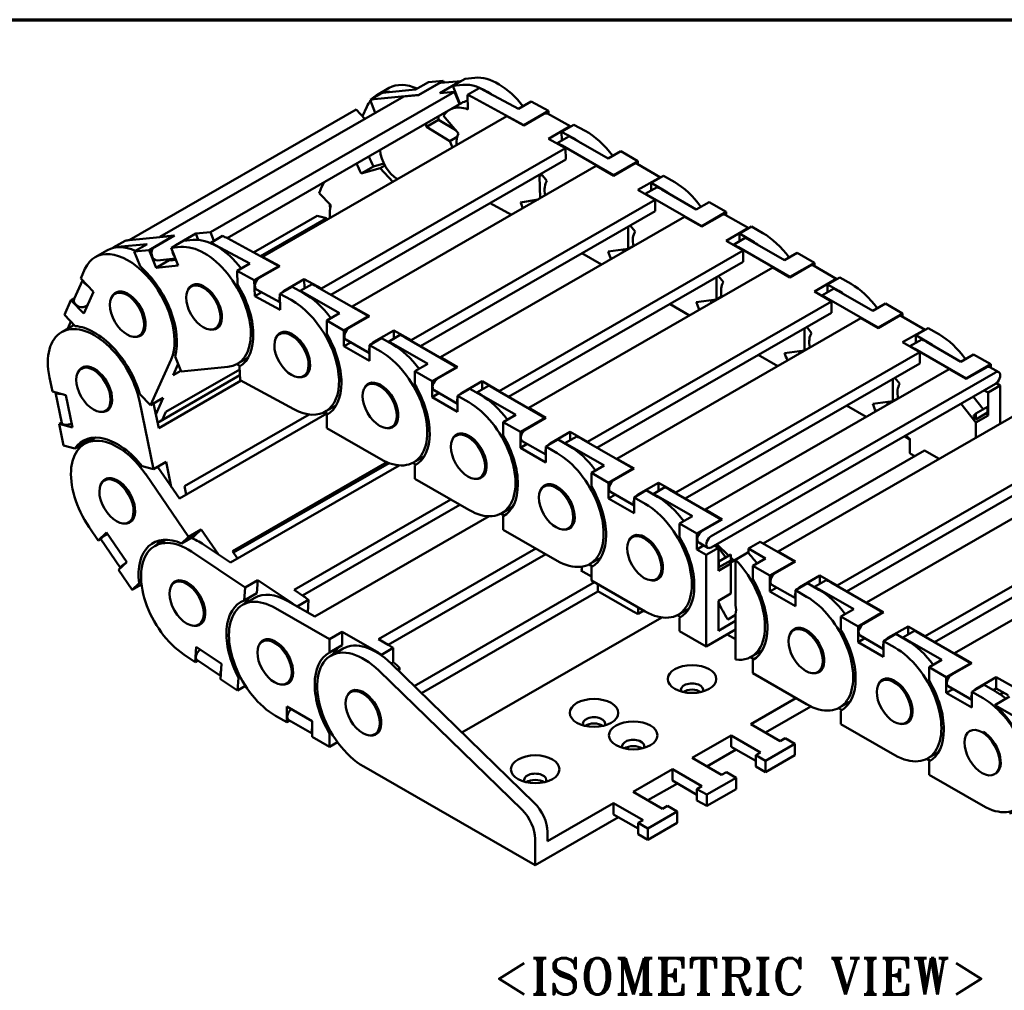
# Model space of a CAD drawing. Header units: millimetres. Extents: x 10 to 410, y 10 to 296.
# Tile 6 of 7: x 267 to 362, y 194 to 287. Entities that reach past the tile are written whole.
import ezdxf

# ---------------------------------------------------------------- set-up
doc = ezdxf.new("R2010")
doc.units = ezdxf.units.MM
doc.layers.get('0').update_dxf_attribs({"lineweight": 25})
for name, color, linetype, lineweight in [('경계(ISO)', 7, 'Continuous', 70), ('기호(ISO)', 7, 'Continuous', 25), ('외형선(ISO)', 7, 'Continuous', 50)]:
    doc.layers.add(name, color=color, linetype=linetype, lineweight=lineweight)
doc.styles.add('한신 주석 텍스트', font='RomanT.shx')

# ---------------------------------------------------------------- blocks, each defined once
blk = doc.blocks.new('경계 도면틀')
at = {"layer": '경계(ISO)'}
blk.add_line((230, 287), (410, 287), dxfattribs=at)

msp = doc.modelspace()

# ---------------------------------------------------------------- linework, layer by layer
at = {"layer": '외형선(ISO)'}
for p, q in [((309.098, 280.644), (310.276, 281.323)), ((310.276, 281.323), (311.214, 281.412)), ((302.963, 280.428), (301.785, 279.749)), ((305.504, 280.279), (306.729, 280.985)), ((305.793, 279.74), (307.726, 280.853)), ((308.156, 281.121), (305.799, 279.763)), ((306.729, 280.985), (308.156, 281.121)), ((309.764, 281.047), (307.831, 279.934)), ((309.887, 281.098), (307.899, 280.909)), ((308.227, 280.94), (308.156, 281.121)), ((310.035, 280.733), (309.098, 280.644)), ((309.098, 280.644), (309.76, 278.942)), ((310.498, 279.762), (311.629, 280.413)), ((304.366, 279.604), (280.89, 266.085)), ((309.258, 280.07), (285.782, 266.551)), ((301.123, 279.284), (302.255, 279.936)), ((305.799, 279.763), (301.518, 279.355)), ((302.65, 280.007), (305.504, 280.279)), ((304.366, 279.604), (305.793, 279.74)), ((305.799, 279.763), (305.806, 279.747)), ((307.831, 279.934), (309.258, 280.07)), ((309.258, 280.07), (309.732, 278.855)), ((309.565, 279.445), (309.513, 279.415)), ((310.498, 279.762), (310.534, 278.369)), ((315.916, 276.862), (310.968, 279.536)), ((312.1, 280.188), (315.398, 278.405)), ((309.732, 278.855), (287.37, 265.978)), ((300.804, 278.616), (300.394, 277.701)), ((301.123, 279.284), (301.616, 278.02)), ((309.7, 278.937), (309.76, 278.942)), ((309.725, 278.872), (309.908, 278.978)), ((315.398, 278.405), (316.624, 279.111)), ((316.624, 279.111), (318.273, 278.22)), ((299.776, 278.351), (277.949, 265.782)), ((314.266, 277.701), (290.791, 264.182)), ((299.776, 278.351), (300.63, 277.453)), ((309.631, 276.047), (308.198, 277.762)), ((314.266, 277.701), (315.916, 276.81)), ((318.273, 278.22), (315.916, 276.862)), ((315.916, 276.81), (317.848, 277.923)), ((320.442, 276.734), (318.18, 277.956)), ((318.281, 277.901), (318.273, 278.22)), ((306.537, 276.682), (307.715, 277.361)), ((306.537, 276.682), (308.797, 275.322)), ((309.359, 276.372), (307.715, 277.361)), ((315.916, 276.862), (315.917, 276.81)), ((320.204, 276.649), (318.272, 275.536)), ((319.544, 276.217), (320.723, 276.895)), ((320.723, 276.895), (321.807, 276.31)), ((308.797, 275.322), (309.491, 275.722)), ((319.115, 275.119), (320.246, 275.77)), ((319.544, 276.217), (319.566, 275.378)), ((320.628, 275.631), (319.544, 276.217)), ((308.797, 275.322), (309.043, 274.693)), ((318.272, 275.536), (319.921, 274.645)), ((319.115, 275.119), (319.115, 275.08)), ((324.536, 272.025), (319.587, 274.876)), ((320.718, 275.527), (324.018, 273.627)), ((319.921, 274.645), (296.445, 261.126)), ((319.921, 274.645), (319.95, 273.539)), ((324.018, 273.627), (325.243, 274.333)), ((325.243, 274.333), (326.893, 273.383)), ((319.95, 273.539), (297.359, 260.53)), ((322.886, 272.921), (299.41, 259.402)), ((300.264, 272.202), (301.442, 272.881)), ((302.447, 273.153), (301.442, 272.881)), ((302.088, 272.696), (302.547, 272.961)), ((322.886, 272.921), (324.536, 271.971)), ((326.893, 273.383), (324.536, 272.025)), ((324.536, 271.971), (326.469, 273.084)), ((329.068, 271.812), (326.802, 273.117)), ((326.893, 273.064), (326.893, 273.383)), ((300.264, 272.202), (302.088, 272.696)), ((302.088, 272.696), (303.322, 271.398)), ((317.359, 272.047), (317.437, 271.95)), ((317.437, 271.95), (317.668, 272.083)), ((317.437, 271.95), (317.493, 269.816)), ((318.137, 271.5), (317.59, 272.18)), ((324.536, 272.025), (324.536, 271.971)), ((328.166, 271.293), (329.345, 271.971)), ((329.345, 271.971), (330.429, 271.347)), ((296.668, 271.332), (296.396, 270.725)), ((328.826, 271.727), (326.893, 270.614)), ((328.166, 271.293), (328.166, 270.558)), ((329.25, 270.668), (328.166, 271.293)), ((296.24, 270.3), (297.338, 269.145)), ((326.893, 270.614), (328.543, 269.664)), ((327.6, 270.232), (328.732, 270.884)), ((327.6, 270.232), (327.6, 270.207)), ((333.022, 267.139), (328.072, 269.99)), ((329.203, 270.641), (332.503, 268.741)), ((328.543, 269.664), (305.067, 256.145)), ((314.738, 268.229), (312.67, 269.347)), ((317.296, 269.702), (315.603, 269.398)), ((328.543, 269.664), (328.543, 268.574)), ((332.503, 268.741), (333.729, 269.447)), ((333.729, 269.447), (335.379, 268.496)), ((296.032, 268.137), (289.904, 264.608)), ((296.032, 268.137), (296.942, 267.898)), ((328.543, 268.574), (305.967, 255.573)), ((335.379, 268.496), (333.022, 267.139)), ((333.022, 267.085), (334.954, 268.198)), ((337.553, 266.926), (335.287, 268.231)), ((335.379, 268.178), (335.379, 268.496)), ((296.942, 267.898), (290.589, 264.239)), ((296.974, 267.743), (296.942, 267.898)), ((331.372, 268.035), (307.896, 254.516)), ((326.623, 266.614), (326.153, 267.197)), ((331.372, 268.035), (333.022, 267.085)), ((333.022, 267.139), (333.022, 267.085)), ((282.229, 266.19), (277.948, 265.782)), ((279.872, 264.833), (282.229, 266.19)), ((282.317, 266.221), (280.384, 265.108)), ((280.89, 266.085), (282.317, 266.221)), ((282.229, 266.19), (282.235, 266.174)), ((282.423, 265.302), (284.355, 266.415)), ((284.355, 266.415), (285.782, 266.551)), ((284.355, 266.415), (284.593, 265.805)), ((285.782, 266.551), (286.108, 265.716)), ((286.928, 266.189), (285.796, 265.537)), ((325.95, 267.081), (325.95, 264.943)), ((337.311, 266.841), (335.379, 265.728)), ((336.651, 266.406), (337.83, 267.085)), ((336.651, 266.406), (336.651, 265.672)), ((337.736, 265.782), (336.651, 266.406)), ((337.83, 267.085), (338.914, 266.46)), ((277.553, 265.711), (276.422, 265.06)), ((276.817, 265.131), (279.671, 265.403)), ((279.671, 265.403), (278.445, 264.697)), ((280.89, 266.085), (280.899, 266.063)), ((283.171, 265.713), (281.992, 265.035)), ((284.108, 265.803), (283.171, 265.713)), ((285.796, 265.537), (285.797, 265.489)), ((286.267, 265.312), (289.565, 263.529)), ((292.345, 263.289), (287.398, 265.963)), ((325.95, 264.943), (326.457, 265.235)), ((335.379, 265.728), (337.028, 264.777)), ((336.086, 265.346), (337.217, 265.997)), ((336.086, 265.346), (336.086, 265.32)), ((337.688, 265.755), (340.988, 263.854)), ((275.858, 264.819), (274.679, 264.14)), ((276.422, 265.06), (276.427, 265.046)), ((278.445, 264.697), (279.872, 264.833)), ((278.445, 264.697), (279.003, 263.264)), ((280.535, 263.131), (279.872, 264.833)), ((281.992, 265.035), (282.93, 265.124)), ((281.992, 265.035), (282.655, 263.333)), ((337.028, 264.777), (313.553, 251.259)), ((323.374, 263.429), (321.492, 264.513)), ((325.95, 264.943), (324.021, 264.692)), ((341.507, 262.253), (336.557, 265.103)), ((337.028, 264.777), (337.028, 263.687)), ((340.988, 263.854), (342.214, 264.56)), ((342.214, 264.56), (343.864, 263.61)), ((281.973, 263.96), (280.535, 263.131)), ((282.655, 263.333), (280.535, 263.131)), ((280.684, 263.837), (282.395, 264)), ((282.171, 263.978), (281.911, 263.829)), ((281.911, 263.829), (282.442, 263.879)), ((289.565, 263.529), (288.339, 262.823)), ((290.791, 264.182), (292.44, 263.291)), ((290.791, 264.182), (290.792, 264.129)), ((337.028, 263.687), (314.452, 250.686)), ((343.864, 263.61), (341.507, 262.253)), ((341.507, 262.199), (343.44, 263.312)), ((346.038, 262.039), (343.772, 263.344)), ((343.864, 263.291), (343.864, 263.61)), ((273.286, 262.086), (273.698, 263.007)), ((288.339, 262.823), (289.988, 261.932)), ((288.339, 262.823), (288.373, 261.519)), ((289.988, 261.932), (292.345, 263.289)), ((292.44, 263.291), (290.507, 262.178)), ((292.345, 263.289), (292.347, 263.237)), ((339.857, 263.149), (316.381, 249.63)), ((339.857, 263.149), (341.507, 262.199)), ((272.67, 260.128), (273.463, 261.899)), ((273.286, 262.086), (274.506, 260.802)), ((284.295, 261.535), (283.919, 261.319)), ((290.029, 260.383), (289.988, 261.932)), ((292.863, 260.904), (294.796, 262.017)), ((295.545, 261.545), (294.414, 260.894)), ((294.796, 262.017), (294.819, 261.127)), ((294.796, 262.017), (296.445, 261.126)), ((334.436, 262.194), (334.436, 260.057)), ((335.108, 261.727), (334.638, 262.311)), ((341.507, 262.253), (341.507, 262.199)), ((345.797, 261.954), (343.864, 260.841)), ((345.137, 261.52), (346.315, 262.199)), ((345.137, 261.52), (345.137, 260.785)), ((346.221, 260.895), (345.137, 261.52)), ((346.315, 262.199), (347.399, 261.574)), ((274.506, 260.802), (273.573, 258.718)), ((276.956, 260.836), (276.581, 260.62)), ((290.701, 260.77), (290.029, 260.383)), ((290.204, 261.038), (292.459, 259.82)), ((293.617, 261.286), (292.439, 260.608)), ((292.439, 260.608), (292.479, 259.059)), ((292.439, 260.608), (293.522, 260.022)), ((294.701, 260.7), (293.617, 261.286)), ((294.414, 260.894), (294.414, 260.856)), ((294.885, 260.651), (298.185, 258.751)), ((300.966, 258.452), (296.016, 261.303)), ((296.445, 261.126), (296.447, 261.055)), ((343.864, 260.841), (345.514, 259.891)), ((344.571, 260.46), (345.702, 261.111)), ((346.174, 260.868), (349.474, 258.968)), ((271.725, 258.6), (272.353, 260.002)), ((272.353, 260.002), (272.704, 260.204)), ((273.573, 258.718), (272.353, 260.002)), ((273.934, 259.523), (273.714, 259.397)), ((292.479, 259.059), (290.029, 260.383)), ((345.514, 259.891), (322.038, 246.372)), ((331.859, 258.543), (329.977, 259.627)), ((334.436, 260.057), (332.506, 259.805)), ((334.436, 260.057), (334.942, 260.348)), ((344.571, 260.46), (344.571, 260.434)), ((349.992, 257.366), (345.042, 260.217)), ((345.514, 259.891), (345.514, 258.801)), ((349.474, 258.968), (350.699, 259.674)), ((350.699, 259.674), (352.349, 258.724)), ((271.725, 258.6), (272.753, 257.518)), ((298.185, 258.751), (296.959, 258.045)), ((299.41, 259.402), (301.06, 258.452)), ((299.41, 259.402), (299.41, 259.348)), ((345.514, 258.801), (322.937, 245.8)), ((352.349, 258.724), (349.992, 257.366)), ((352.349, 258.405), (352.349, 258.724)), ((272.037, 257.266), (272.343, 257.949)), ((296.959, 258.045), (298.609, 257.095)), ((296.959, 258.045), (296.959, 256.76)), ((298.609, 257.095), (300.966, 258.452)), ((301.06, 258.452), (299.128, 257.339)), ((300.966, 258.452), (300.966, 258.398)), ((348.342, 258.262), (324.866, 244.743)), ((348.342, 258.262), (349.992, 257.312)), ((349.992, 257.312), (351.925, 258.425)), ((354.524, 257.153), (352.258, 258.458)), ((272.628, 257.606), (271.45, 256.927)), ((279.286, 256.792), (278.91, 256.576)), ((286.624, 257.492), (286.248, 257.275)), ((292.776, 256.952), (292.401, 256.735)), ((298.609, 255.569), (298.609, 257.095)), ((301.485, 255.982), (303.417, 257.095)), ((303.417, 257.095), (303.417, 256.306)), ((303.417, 257.095), (305.067, 256.145)), ((342.921, 257.308), (342.921, 255.171)), ((343.593, 256.841), (343.124, 257.425)), ((349.992, 257.366), (349.992, 257.312)), ((354.282, 257.068), (352.349, 255.955)), ((353.622, 256.634), (354.8, 257.312)), ((354.8, 257.312), (355.885, 256.688)), ((299.264, 255.946), (298.609, 255.569)), ((298.795, 256.217), (301.06, 254.912)), ((302.239, 256.362), (301.06, 255.683)), ((303.323, 255.738), (302.239, 256.362)), ((304.03, 256.659), (302.899, 256.008)), ((302.899, 256.008), (302.899, 255.982)), ((303.37, 255.765), (306.67, 253.865)), ((309.451, 253.566), (304.502, 256.416)), ((305.067, 256.145), (305.067, 256.091)), ((352.349, 255.955), (353.999, 255.005)), ((353.056, 255.573), (354.188, 256.225)), ((353.622, 256.634), (353.622, 255.899)), ((354.706, 256.009), (353.622, 256.634)), ((354.659, 255.982), (357.959, 254.082)), ((301.06, 254.157), (298.609, 255.569)), ((301.06, 255.683), (301.06, 254.157)), ((301.06, 255.683), (302.145, 255.059)), ((353.999, 255.005), (330.523, 241.486)), ((342.921, 255.171), (340.992, 254.919)), ((342.921, 255.171), (343.427, 255.462)), ((353.056, 255.573), (353.056, 255.548)), ((358.477, 252.48), (353.528, 255.33)), ((353.999, 255.005), (353.999, 253.915)), ((357.959, 254.082), (359.184, 254.788)), ((359.184, 254.788), (360.834, 253.837)), ((281.981, 254.296), (280.007, 249.889)), ((282.173, 252.771), (282.663, 253.866)), ((282.383, 254.585), (282.942, 253.151)), ((288.648, 253.664), (288.31, 253.847)), ((289.381, 254.463), (288.339, 253.863)), ((306.67, 253.865), (305.444, 253.159)), ((307.896, 254.516), (309.546, 253.566)), ((307.896, 254.516), (307.896, 254.462)), ((353.999, 253.915), (331.422, 240.914)), ((340.344, 253.657), (338.462, 254.74)), ((273.727, 253.623), (273.352, 253.407)), ((288.586, 253.342), (281.467, 249.243)), ((282.173, 252.771), (282.922, 253.203)), ((282.72, 253.719), (282.592, 253.707)), ((287.426, 253.579), (282.942, 253.151)), ((288.579, 253.619), (288.613, 252.315)), ((295.105, 252.908), (294.729, 252.691)), ((305.444, 253.159), (307.094, 252.209)), ((305.444, 253.159), (305.444, 251.873)), ((307.094, 252.209), (309.451, 253.566)), ((309.546, 253.566), (307.613, 252.453)), ((309.451, 253.566), (309.451, 253.512)), ((356.827, 253.376), (333.352, 239.857)), ((361.275, 253.041), (333.933, 237.296)), ((356.827, 253.376), (358.477, 252.426)), ((360.834, 253.837), (358.477, 252.48)), ((358.477, 252.426), (360.41, 253.539)), ((361.607, 253.074), (360.743, 253.572)), ((360.834, 253.519), (360.834, 253.837)), ((270.57, 251.204), (270.287, 252.577)), ((288.601, 252.772), (280.683, 248.212)), ((280.789, 247.696), (288.714, 252.26)), ((293.796, 249.513), (288.613, 252.315)), ((301.262, 252.065), (300.886, 251.849)), ((307.094, 250.683), (307.094, 252.209)), ((309.97, 251.096), (311.903, 252.209)), ((311.903, 252.209), (311.903, 251.42)), ((311.903, 252.209), (313.553, 251.259)), ((333.933, 236.206), (361.275, 251.951)), ((351.406, 252.422), (351.406, 250.284)), ((352.078, 251.955), (351.609, 252.538)), ((358.477, 252.48), (358.477, 252.426)), ((361.746, 251.786), (361.36, 252.009)), ((270.57, 251.204), (271.845, 250.869)), ((271.472, 248.176), (270.863, 251.127)), ((307.75, 251.06), (307.094, 250.683)), ((307.28, 251.33), (309.546, 250.026)), ((310.724, 251.476), (309.546, 250.797)), ((311.808, 250.851), (310.724, 251.476)), ((312.515, 251.773), (311.384, 251.121)), ((311.384, 251.121), (311.384, 251.096)), ((317.937, 248.68), (312.987, 251.53)), ((313.553, 251.259), (313.553, 251.204)), ((360.189, 251.326), (360.568, 251.108)), ((361.746, 251.786), (360.568, 251.108)), ((360.568, 251.108), (360.568, 248.901)), ((361.746, 248.106), (361.746, 251.786)), ((271.845, 250.869), (272.484, 247.764)), ((278.934, 250.301), (280.287, 243.734)), ((278.979, 250.97), (280.007, 249.889)), ((280.007, 249.889), (281.233, 250.595)), ((280.789, 247.696), (280.302, 250.058)), ((281.233, 250.595), (280.52, 249.001)), ((309.546, 249.271), (307.094, 250.683)), ((309.546, 250.797), (309.546, 249.271)), ((309.546, 250.797), (310.63, 250.173)), ((311.855, 250.878), (315.155, 248.978)), ((351.406, 250.284), (349.477, 250.033)), ((351.406, 250.284), (351.913, 250.576)), ((360.1, 249.5), (359.145, 250.724)), ((276.057, 249.58), (275.68, 249.363)), ((281.118, 248.463), (281.467, 249.243)), ((297.067, 249.039), (296.733, 249.232)), ((297.863, 249.88), (296.82, 249.279)), ((316.381, 249.63), (318.031, 248.68)), ((316.381, 249.63), (316.381, 249.575)), ((363.863, 249.325), (340.387, 235.806)), ((348.83, 248.77), (346.948, 249.854)), ((357.967, 250.046), (359.389, 248.222)), ((360.521, 249.743), (359.389, 249.091)), ((359.389, 248.529), (360.521, 249.18)), ((360.568, 248.901), (360.403, 249.112)), ((360.521, 249.18), (360.521, 249.743)), ((271.21, 248.1), (271.458, 248.242)), ((282.783, 240.915), (296.978, 249.09)), ((295.25, 249.011), (283.259, 242.107)), ((297.013, 249.006), (296.959, 248.975)), ((296.959, 248.975), (296.959, 247.69)), ((315.155, 248.978), (313.93, 248.272)), ((313.93, 248.272), (315.58, 247.322)), ((313.93, 248.272), (313.93, 246.987)), ((315.58, 247.322), (317.937, 248.68)), ((318.031, 248.68), (316.098, 247.567)), ((317.937, 248.68), (317.937, 248.625)), ((359.389, 248.529), (359.155, 248.82)), ((359.389, 249.091), (359.389, 248.529)), ((360.568, 248.901), (359.389, 248.222)), ((359.389, 248.222), (359.389, 246.749)), ((272.484, 247.764), (271.21, 248.1)), ((271.641, 246.01), (271.21, 248.1)), ((302.145, 244.703), (296.959, 247.69)), ((303.59, 248.021), (303.215, 247.805)), ((315.58, 245.796), (315.58, 247.322)), ((318.455, 246.209), (320.388, 247.322)), ((320.388, 247.322), (320.388, 246.533)), ((320.388, 247.322), (322.038, 246.372)), ((272.714, 245.728), (273.94, 246.433)), ((274.708, 246.782), (273.665, 246.182)), ((309.747, 247.179), (309.371, 246.963)), ((315.765, 246.444), (318.031, 245.139)), ((319.209, 246.589), (318.031, 245.911)), ((320.294, 245.965), (319.209, 246.589)), ((321.001, 246.886), (319.869, 246.235)), ((326.422, 243.793), (321.472, 246.644)), ((322.038, 246.372), (322.038, 246.318)), ((352.523, 246.911), (353.056, 246.604)), ((353.056, 245.275), (353.056, 246.648)), ((271.641, 246.01), (272.714, 245.728)), ((273.079, 245.687), (273.033, 245.911)), ((316.235, 246.174), (315.58, 245.796)), ((318.031, 244.385), (315.58, 245.796)), ((318.031, 245.911), (318.031, 244.385)), ((318.031, 245.911), (319.115, 245.286)), ((319.869, 246.235), (319.869, 246.209)), ((320.341, 245.992), (323.641, 244.092)), ((354.47, 245.522), (338.945, 236.582)), ((369.519, 246.067), (346.043, 232.548)), ((355.865, 244.719), (354.47, 245.522)), ((280.287, 243.734), (281.513, 244.44)), ((281.513, 244.44), (282.006, 242.049)), ((302.743, 244.405), (287.895, 235.855)), ((306.348, 244.993), (305.305, 244.393)), ((324.866, 244.743), (326.516, 243.793)), ((324.866, 244.743), (324.866, 244.689)), ((369.519, 244.977), (346.943, 231.976)), ((372.348, 244.438), (348.872, 230.919)), ((279.214, 244.017), (280.287, 243.734)), ((282.783, 240.915), (280.722, 243.921)), ((287.696, 234.752), (303.936, 244.104)), ((302.957, 244.321), (287.997, 235.707)), ((305.552, 244.153), (305.218, 244.345)), ((305.498, 244.12), (305.444, 244.089)), ((305.444, 244.089), (305.444, 242.803)), ((323.641, 244.092), (322.415, 243.386)), ((324.065, 242.436), (326.422, 243.793)), ((326.516, 243.793), (324.583, 242.68)), ((326.422, 243.793), (326.422, 243.739)), ((275.942, 242.877), (275.567, 242.661)), ((279.544, 243.243), (283.665, 237.231)), ((310.63, 239.817), (305.444, 242.803)), ((312.076, 243.135), (311.7, 242.919)), ((322.415, 243.386), (324.065, 242.436)), ((322.415, 243.386), (322.415, 242.101)), ((283.428, 241.287), (283.259, 242.107)), ((318.232, 242.293), (317.856, 242.076)), ((324.065, 240.91), (324.065, 242.436)), ((324.251, 241.558), (326.516, 240.253)), ((327.695, 241.703), (326.516, 241.024)), ((326.94, 241.323), (328.873, 242.436)), ((328.779, 241.079), (327.695, 241.703)), ((329.486, 242), (328.355, 241.348)), ((328.873, 242.436), (328.873, 241.647)), ((328.873, 242.436), (330.523, 241.486)), ((334.907, 238.907), (329.957, 241.757)), ((308.899, 240.814), (293.808, 232.124)), ((324.72, 241.287), (324.065, 240.91)), ((326.516, 239.498), (324.065, 240.91)), ((326.516, 241.024), (326.516, 239.498)), ((326.516, 241.024), (327.6, 240.4)), ((328.355, 241.348), (328.355, 241.323)), ((328.826, 241.106), (332.126, 239.206)), ((330.523, 241.486), (330.523, 241.432)), ((378.005, 241.181), (354.529, 227.662)), ((309.765, 240.315), (294.609, 231.587)), ((314.833, 240.107), (313.79, 239.507)), ((333.352, 239.857), (335.001, 238.907)), ((333.352, 239.857), (333.352, 239.803)), ((378.005, 240.091), (355.428, 227.09)), ((278.272, 238.833), (277.896, 238.617)), ((295.797, 229.55), (312.574, 239.211)), ((314.037, 239.266), (313.703, 239.459)), ((313.984, 239.233), (313.93, 239.202)), ((313.93, 239.202), (313.93, 237.917)), ((332.126, 239.206), (330.9, 238.5)), ((332.55, 237.55), (334.907, 238.907)), ((335.001, 238.907), (333.069, 237.794)), ((334.907, 238.907), (334.907, 238.853)), ((380.833, 239.552), (357.357, 226.033)), ((274.969, 236.887), (274.107, 238.144)), ((283.665, 237.231), (284.89, 237.936)), ((284.89, 237.936), (284.216, 237.303)), ((284.89, 237.936), (286.543, 235.525)), ((319.115, 234.931), (313.93, 237.917)), ((320.561, 238.249), (320.185, 238.032)), ((330.9, 238.5), (332.55, 237.55)), ((330.9, 238.5), (330.9, 237.214)), ((274.969, 236.887), (275.77, 237.638)), ((275.234, 237.039), (274.969, 236.887)), ((277.087, 234.262), (275.214, 236.995)), ((275.77, 237.638), (277.718, 234.796)), ((281.451, 236.944), (280.409, 236.344)), ((284.216, 237.303), (282.99, 236.598)), ((282.99, 236.598), (283.665, 237.231)), ((326.717, 237.406), (326.342, 237.19)), ((332.55, 236.024), (332.55, 237.55)), ((287.696, 234.752), (285.112, 236.484)), ((288.381, 235.146), (287.895, 235.855)), ((317.078, 236.104), (301.926, 227.378)), ((333.205, 236.401), (332.55, 236.024)), ((333.462, 235.498), (332.55, 236.024)), ((332.736, 236.671), (333.601, 236.173)), ((334.64, 236.177), (333.462, 235.498)), ((334.262, 236.395), (334.64, 236.177)), ((334.396, 236.473), (334.616, 236.191)), ((334.485, 236.524), (335.63, 235.409)), ((334.64, 233.97), (334.64, 236.177)), ((334.64, 236.16), (335.351, 235.249)), ((337.516, 236.102), (338.647, 236.753)), ((337.516, 236.102), (339.161, 235.154)), ((337.516, 235.659), (337.516, 236.102)), ((341.942, 234.856), (338.647, 236.753)), ((283.934, 235.806), (289.102, 232.341)), ((318.025, 235.559), (302.872, 226.833)), ((323.318, 235.221), (322.276, 234.62)), ((333.462, 235.498), (333.462, 226.669)), ((335.819, 235.518), (334.688, 234.866)), ((334.688, 234.304), (335.819, 234.955)), ((337.516, 235.759), (335.748, 234.74)), ((335.819, 234.955), (335.819, 235.518)), ((335.819, 235.224), (336.105, 234.946)), ((336.29, 235.029), (337.469, 235.708)), ((336.29, 230.653), (336.29, 235.029)), ((339.161, 235.154), (337.935, 234.448)), ((340.387, 235.806), (342.037, 234.856)), ((340.387, 235.806), (340.387, 235.752)), ((277.718, 234.796), (276.917, 234.044)), ((278.228, 232.132), (276.917, 234.044)), ((321.395, 233.993), (321.489, 234.047)), ((322.415, 233.405), (321.395, 233.993)), ((321.489, 233.939), (321.489, 234.351)), ((322.523, 234.38), (322.188, 234.573)), ((322.469, 234.347), (322.415, 234.316)), ((322.415, 234.316), (322.415, 233.03)), ((335.819, 234.649), (334.64, 233.97)), ((334.64, 234.363), (334.688, 234.304)), ((334.688, 234.866), (334.688, 234.304)), ((335.654, 234.86), (335.819, 234.649)), ((335.819, 231.759), (335.819, 234.649)), ((337.935, 234.448), (339.585, 233.498)), ((337.935, 234.448), (337.935, 233.163)), ((339.585, 233.498), (341.942, 234.856)), ((342.037, 234.856), (340.104, 233.743)), ((341.942, 234.856), (341.942, 234.801)), ((282.686, 233.039), (282.31, 232.823)), ((289.102, 232.341), (290.328, 233.047)), ((290.328, 233.047), (290.237, 231.818)), ((290.328, 233.047), (293.616, 230.843)), ((327.6, 230.044), (322.415, 233.03)), ((329.046, 233.362), (328.671, 233.146)), ((339.585, 231.972), (339.585, 233.498)), ((342.461, 232.385), (344.394, 233.498)), ((345.006, 233.062), (343.875, 232.411)), ((344.394, 233.498), (344.394, 232.709)), ((344.394, 233.498), (346.043, 232.548)), ((278.228, 232.132), (278.903, 232.764)), ((279.138, 232.655), (278.228, 232.132)), ((278.903, 232.764), (279.115, 232.886)), ((289.011, 231.112), (289.102, 232.341)), ((294.748, 231.494), (293.808, 232.124)), ((322.719, 232.855), (305.374, 222.867)), ((323.045, 231.953), (323.045, 232.668)), ((340.24, 232.35), (339.585, 231.972)), ((339.771, 232.62), (342.037, 231.315)), ((343.215, 232.765), (342.037, 232.087)), ((342.037, 232.087), (342.037, 230.561)), ((342.037, 232.087), (343.121, 231.462)), ((344.299, 232.141), (343.215, 232.765)), ((343.875, 232.411), (343.875, 232.385)), ((344.346, 232.168), (347.646, 230.268)), ((350.428, 229.969), (345.478, 232.82)), ((346.043, 232.548), (346.043, 232.494)), ((290.044, 231.353), (288.866, 230.675)), ((290.237, 231.818), (289.011, 231.112)), ((294.115, 230.518), (295.216, 231.152)), ((295.216, 231.152), (295.126, 229.936)), ((323.045, 231.953), (306.077, 222.182)), ((323.045, 232.007), (326.439, 230.053)), ((334.64, 231.081), (335.819, 231.759)), ((342.037, 230.561), (339.585, 231.972)), ((292.026, 230.364), (297.212, 227.378)), ((295.797, 229.55), (293.205, 231.043)), ((326.91, 229.81), (326.91, 230.442)), ((331.804, 230.334), (330.761, 229.734)), ((334.64, 228.196), (334.64, 231.081)), ((347.646, 230.268), (346.421, 229.562)), ((348.872, 230.919), (350.522, 229.969)), ((348.872, 230.919), (348.872, 230.865)), ((329.182, 229.467), (309.962, 218.399)), ((326.91, 229.81), (327.459, 230.126)), ((331.008, 229.494), (330.674, 229.686)), ((330.954, 229.461), (330.9, 229.43)), ((330.9, 229.43), (330.9, 228.144)), ((335.543, 229.275), (336.29, 229.706)), ((336.29, 225.407), (336.29, 229.783)), ((346.421, 229.562), (348.071, 228.612)), ((346.421, 229.562), (346.421, 228.277)), ((348.071, 228.612), (350.428, 229.969)), ((350.522, 229.969), (348.589, 228.856)), ((350.428, 229.969), (350.428, 229.915)), ((285.015, 228.995), (284.639, 228.779)), ((333.462, 226.669), (336.29, 228.298)), ((336.29, 229.146), (334.64, 228.196)), ((342.238, 228.469), (341.862, 228.252)), ((348.071, 227.086), (348.071, 228.612)), ((350.946, 227.499), (352.879, 228.612)), ((352.879, 228.612), (352.879, 227.823)), ((352.879, 228.612), (354.529, 227.662)), ((291.143, 227.37), (290.767, 227.154)), ((297.212, 227.378), (298.437, 228.084)), ((297.212, 226.092), (297.212, 227.378)), ((298.437, 228.084), (301.737, 226.184)), ((298.437, 228.084), (298.437, 226.798)), ((302.868, 226.835), (301.926, 227.378)), ((333.462, 226.669), (330.9, 228.144)), ((336.29, 227.372), (335.486, 227.835)), ((348.726, 227.463), (348.071, 227.086)), ((348.256, 227.734), (350.522, 226.429)), ((351.7, 227.879), (350.522, 227.2)), ((352.785, 227.255), (351.7, 227.879)), ((353.492, 228.176), (352.36, 227.525)), ((352.36, 227.525), (352.36, 227.499)), ((358.913, 225.083), (353.963, 227.933)), ((354.529, 227.662), (354.529, 227.608)), ((284.285, 225.18), (284.393, 226.639)), ((284.393, 226.639), (286.836, 225.002)), ((298.437, 226.798), (297.212, 226.092)), ((298.529, 226.467), (297.351, 225.788)), ((302.208, 225.883), (303.34, 226.535)), ((303.34, 226.535), (303.34, 225.162)), ((350.522, 225.674), (348.071, 227.086)), ((350.522, 227.2), (350.522, 225.674)), ((350.522, 227.2), (351.606, 226.576)), ((352.832, 227.282), (356.132, 225.382)), ((284.285, 225.18), (283.204, 225.905)), ((302.208, 225.823), (302.208, 225.883)), ((338.043, 225.442), (337.709, 225.635)), ((338.839, 226.283), (337.796, 225.683)), ((357.357, 226.033), (359.007, 225.083)), ((357.357, 226.033), (357.357, 225.979)), ((284.551, 225.333), (284.285, 225.18)), ((286.751, 223.859), (284.471, 225.388)), ((286.836, 225.002), (286.728, 223.543)), ((303.137, 225.045), (303.34, 225.162)), ((316.917, 211.626), (303.147, 225.035)), ((303.749, 224.449), (303.997, 224.592)), ((303.997, 224.592), (303.889, 224.313)), ((337.989, 225.409), (337.935, 225.378)), ((337.935, 225.378), (337.935, 224.093)), ((356.132, 225.382), (354.906, 224.676)), ((354.906, 224.676), (356.556, 223.726)), ((354.906, 224.676), (354.906, 223.39)), ((356.556, 223.726), (358.913, 225.083)), ((359.007, 225.083), (357.074, 223.97)), ((358.913, 225.083), (358.913, 225.029)), ((288.373, 222.44), (286.728, 223.543)), ((288.373, 222.44), (288.463, 223.669)), ((288.463, 223.669), (288.631, 223.766)), ((301.969, 224.356), (315.739, 210.947)), ((343.121, 221.107), (337.935, 224.093)), ((344.567, 224.425), (344.191, 224.208)), ((350.723, 223.582), (350.347, 223.366)), ((356.556, 222.2), (356.556, 223.726)), ((359.431, 222.613), (361.364, 223.726)), ((361.364, 223.726), (361.364, 222.636)), ((361.364, 223.726), (363.014, 222.776)), ((289.143, 222.884), (288.373, 222.44)), ((293.472, 223.326), (293.096, 223.11)), ((356.742, 222.847), (359.007, 221.543)), ((360.186, 222.993), (359.007, 222.314)), ((361.27, 222.368), (360.186, 222.993)), ((361.085, 222.475), (361.364, 222.636)), ((361.364, 222.636), (362.492, 221.986)), ((299.628, 222.484), (299.253, 222.268)), ((337.752, 219.2), (342.092, 221.699)), ((357.211, 222.577), (356.556, 222.2)), ((359.007, 220.788), (356.556, 222.2)), ((359.007, 222.314), (359.007, 220.788)), ((359.007, 222.314), (360.091, 221.69)), ((362.64, 221.851), (361.225, 221.037)), ((362.051, 222.24), (361.747, 222.064)), ((293.11, 220.91), (295.562, 219.499)), ((293.11, 219.384), (293.11, 220.91)), ((339.172, 218.383), (343.53, 220.893)), ((346.528, 220.556), (346.194, 220.749)), ((347.324, 221.397), (346.281, 220.796)), ((376.59, 212.189), (361.225, 221.037)), ((293.11, 219.384), (292.026, 220.008)), ((346.474, 220.523), (346.421, 220.492)), ((346.421, 220.492), (346.421, 219.207)), ((293.387, 219.543), (293.11, 219.384)), ((295.562, 218.291), (293.296, 219.596)), ((295.562, 219.499), (295.562, 217.972)), ((340.581, 217.572), (337.752, 219.2)), ((351.606, 216.22), (346.421, 219.207)), ((353.052, 219.538), (352.676, 219.322)), ((297.212, 217.022), (295.562, 217.972)), ((297.212, 218.308), (297.379, 218.404)), ((297.212, 217.022), (297.212, 218.308)), ((301.957, 218.44), (301.582, 218.224)), ((332.096, 215.943), (335.867, 218.115)), ((335.867, 217.024), (335.867, 218.115)), ((335.867, 218.115), (338.695, 216.486)), ((358.893, 218.592), (358.799, 218.537)), ((297.991, 217.471), (297.212, 217.022)), ((335.867, 217.024), (338.224, 215.667)), ((339.167, 215.671), (341.995, 217.3)), ((341.052, 217.843), (340.581, 217.572)), ((341.995, 217.3), (341.052, 217.843)), ((341.995, 217.3), (341.995, 216.21)), ((333.515, 215.125), (336.34, 216.752)), ((338.695, 216.486), (338.224, 216.214)), ((338.224, 216.214), (338.224, 215.124)), ((338.224, 216.214), (339.167, 215.671)), ((339.167, 214.581), (341.995, 216.21)), ((355.809, 216.51), (354.767, 215.91)), ((317.011, 205.621), (300.511, 215.122)), ((334.924, 214.314), (332.096, 215.943)), ((338.224, 215.124), (339.167, 214.581)), ((339.167, 215.671), (339.167, 214.581)), ((355.014, 215.67), (354.679, 215.862)), ((354.96, 215.637), (354.906, 215.606)), ((354.906, 215.606), (354.906, 214.32)), ((326.439, 212.685), (330.21, 214.857)), ((330.21, 213.767), (330.21, 214.857)), ((330.21, 214.857), (333.038, 213.228)), ((335.395, 214.585), (334.924, 214.314)), ((336.338, 214.043), (335.395, 214.585)), ((360.091, 211.334), (354.906, 214.32)), ((361.303, 214.44), (361.195, 214.378)), ((327.858, 211.868), (330.683, 213.494)), ((330.21, 213.767), (332.567, 212.41)), ((333.038, 213.228), (332.567, 212.957)), ((333.51, 212.414), (336.338, 214.043)), ((336.338, 214.043), (336.338, 212.952)), ((329.267, 211.056), (326.439, 212.685)), ((332.567, 212.957), (332.567, 211.867)), ((332.567, 212.957), (333.51, 212.414)), ((333.51, 211.324), (336.338, 212.952)), ((333.51, 212.414), (333.51, 211.324)), ((318.189, 207.935), (324.553, 211.599)), ((324.553, 210.509), (324.553, 211.599)), ((324.553, 211.599), (327.381, 209.971)), ((329.739, 211.328), (329.267, 211.056)), ((330.681, 210.785), (329.739, 211.328)), ((332.567, 211.867), (333.51, 211.324)), ((324.553, 210.509), (326.91, 209.152)), ((327.853, 209.156), (330.681, 210.785)), ((330.681, 210.785), (330.681, 209.695)), ((317.011, 205.621), (325.026, 210.237)), ((327.381, 209.971), (326.91, 209.699)), ((326.91, 209.699), (326.91, 208.609)), ((326.91, 209.699), (327.853, 209.156)), ((327.853, 208.066), (330.681, 209.695)), ((318.189, 207.935), (318.189, 208.832)), ((326.91, 208.609), (327.853, 208.066)), ((327.853, 209.156), (327.853, 208.066)), ((317.011, 208.153), (317.011, 205.621))]:
    msp.add_line(p, q, dxfattribs=at)
for centre, major_axis, ratio, start_param, end_param in [((313.462, 275.639), (-3.161, 5.488), 0.578093, 4.940308, 6.025665), ((306.124, 274.94), (-3.161, 5.488), 0.578093, 5.606099, 6.283185), ((307.962, 280.245), (-0.063, 0.664), 0.789064, 0, 0.345097), ((310.001, 280.44), (-0.063, 0.664), 0.789064, 0.115083, 0.345097), ((312.284, 274.961), (-3.161, 5.488), 0.578093, 5.387856, 6.025665), ((312.237, 274.934), (3.161, -5.488), 0.578093, 2.388723, 2.494182), ((304.945, 274.261), (-3.161, 5.488), 0.578093, 5.939065, 6.434993), ((304.898, 274.234), (-3.161, 5.488), 0.578093, 6.025665, 6.131124), ((311.105, 274.282), (-3.161, 5.488), 0.578093, 5.530316, 5.635774), ((304.945, 274.261), (-3.161, 5.488), 0.578093, 0.225517, 0.396909), ((303.767, 273.583), (-3.161, 5.488), 0.578093, 6.025665, 6.131124), ((311.105, 274.282), (-2.329, 4.044), 0.578093, 5.673663, 6.194173), ((312.237, 274.934), (-2.329, 4.044), 0.578093, 6.049303, 6.283185), ((312.284, 274.961), (-3.227, 5.604), 0.578093, 0.768696, 0.830864), ((311.105, 274.282), (-2.329, 4.044), 0.578093, 0.089012, 0.294328), ((317.863, 277.37), (0.317, 0.586), 0.595438, 0, 0.767632), ((311.105, 274.282), (3.227, -5.604), 0.578093, 3.910289, 3.972456), ((320.219, 276.096), (0.317, 0.586), 0.595438, 0.331288, 0.767632), ((311.105, 274.282), (-1.181, 2.051), 0.578093, 0.294328, 0.945513), ((320.718, 270.35), (3.161, -5.488), 0.578093, 2.358128, 2.463587), ((320.765, 270.377), (-3.161, 5.488), 0.578093, 5.354792, 5.530316), ((321.944, 271.055), (3.161, -5.488), 0.578093, 1.760387, 2.388723), ((319.587, 269.698), (-3.161, 5.488), 0.578093, 5.499721, 5.605179), ((304.945, 274.261), (-3.227, 5.604), 0.578093, 1.32199, 1.485293), ((303.767, 273.583), (-1.181, 2.051), 0.578093, 0.832889, 2.354569), ((303.767, 273.582), (3.227, -5.604), 0.578093, 4.463583, 4.626886), ((326.469, 272.539), (0.333, 0.578), 0.578093, 0, 0.783464), ((319.587, 269.698), (-1.181, 2.051), 0.578093, 0.263733, 1.065077), ((328.826, 271.182), (0.333, 0.578), 0.578093, 0.333324, 0.783464), ((330.429, 266.169), (3.161, -5.488), 0.578093, 1.760385, 2.358128), ((300.538, 266.37), (3.161, -5.488), 0.578093, 3.538502, 3.64396), ((328.072, 264.812), (-3.161, 5.488), 0.578093, 5.499721, 5.605179), ((329.203, 265.463), (3.161, -5.488), 0.578093, 2.358128, 2.463587), ((329.25, 265.49), (-3.161, 5.488), 0.578093, 5.354779, 5.499721), ((300.538, 266.37), (-2.329, 4.044), 0.578093, 0.540257, 0.881405), ((301.716, 267.048), (3.161, -5.488), 0.578093, 4.002854, 4.070387), ((319.587, 269.698), (3.227, -5.604), 0.578093, 4.441932, 4.534152), ((320.765, 270.377), (-3.227, 5.604), 0.578093, 1.374281, 1.392559), ((334.954, 267.653), (0.333, 0.578), 0.578093, 0, 0.783464), ((287.535, 260.709), (-3.161, 5.488), 0.578093, 5.530316, 5.635774), ((328.072, 264.812), (-1.181, 2.051), 0.578093, 0.263733, 1.065077), ((337.311, 266.296), (0.333, 0.578), 0.578093, 0.333324, 0.783464), ((338.914, 261.283), (3.161, -5.488), 0.578093, 1.760385, 2.358128), ((279.018, 259.331), (-3.161, 5.488), 0.578093, 5.606099, 6.283185), ((280.197, 260.009), (-3.161, 5.488), 0.578093, 6.025665, 6.131124), ((282.659, 264.695), (-0.063, 0.664), 0.789064, 0.345097, 0.575111), ((285.178, 259.351), (-3.161, 5.488), 0.578093, 2.884072, 6.025665), ((286.357, 260.03), (-3.161, 5.488), 0.578093, 4.940308, 6.025665), ((286.404, 260.057), (3.161, -5.488), 0.578093, 2.388723, 2.494182), ((336.557, 259.925), (-3.161, 5.488), 0.578093, 5.499721, 5.605179), ((337.688, 260.577), (3.161, -5.488), 0.578093, 2.358128, 2.463587), ((337.736, 260.604), (-3.161, 5.488), 0.578093, 5.354779, 5.499721), ((277.84, 258.652), (-3.161, 5.488), 0.578093, 3.538502, 6.680094), ((279.065, 259.358), (-3.161, 5.488), 0.578093, 6.025665, 6.131124), ((280.621, 264.5), (-0.063, 0.664), 0.789064, 0.345097, 3.141593), ((282.659, 264.695), (-0.063, 0.664), 0.789064, 1.530729, 2.301057), ((328.072, 264.812), (3.227, -5.604), 0.578093, 4.411337, 4.534153), ((329.25, 265.49), (-3.227, 5.604), 0.578093, 1.354549, 1.39256), ((343.44, 262.766), (0.333, 0.578), 0.578093, 0, 0.783464), ((277.839, 258.652), (3.327, -5.777), 0.578093, 0.517877, 2.108675), ((274.175, 261.859), (-0.608, 0.272), 0.752537, 0.676787, 1.465829), ((285.178, 259.351), (-1.198, 2.08), 0.578093, 2.741534, 6.681509), ((285.178, 259.352), (3.327, -5.777), 0.578093, 0.022528, 1.613326), ((290.521, 261.625), (-0.317, -0.586), 0.595438, 3.909224, 6.283185), ((296.016, 256.125), (-3.161, 5.488), 0.578093, 5.499721, 5.605179), ((336.557, 259.925), (-1.181, 2.051), 0.578093, 0.263733, 1.065077), ((345.797, 261.409), (0.333, 0.578), 0.578093, 0.333324, 0.783464), ((347.399, 256.396), (3.161, -5.488), 0.578093, 1.760385, 2.358128), ((277.84, 258.652), (-1.198, 2.08), 0.578093, 2.741297, 6.680888), ((292.877, 260.351), (0.317, 0.586), 0.595438, 0.767632, 1.203976), ((294.885, 255.473), (3.161, -5.488), 0.578093, 2.358128, 2.463587), ((294.838, 255.446), (-3.161, 5.488), 0.578093, 4.901979, 5.530316), ((346.174, 255.691), (3.161, -5.488), 0.578093, 2.358128, 2.463587), ((346.221, 255.718), (-3.161, 5.488), 0.578093, 5.354779, 5.499721), ((273.278, 259.855), (-0.608, 0.272), 0.752537, 0, 2.642105), ((292.877, 260.351), (-0.317, -0.586), 0.595438, 5.035724, 5.924318), ((293.659, 254.768), (3.161, -5.488), 0.578093, 5.530316, 8.671908), ((336.557, 259.925), (3.227, -5.604), 0.578093, 4.411337, 4.534153), ((337.736, 260.604), (-3.227, 5.604), 0.578093, 1.354549, 1.39256), ((345.042, 255.039), (-3.161, 5.488), 0.578093, 5.499721, 5.605179), ((274.61, 251.439), (-3.161, 5.488), 0.578093, 4.193023, 7.334616), ((351.925, 257.88), (0.333, 0.578), 0.578093, 0, 0.783464), ((275.789, 252.118), (-3.161, 5.488), 0.578093, 6.27483, 6.283185), ((274.61, 251.439), (-3.327, 5.777), 0.578093, 4.313899, 5.904697), ((293.659, 254.768), (-1.198, 2.08), 0.578093, 2.742504, 6.682185), ((293.659, 254.768), (3.327, -5.777), 0.578093, 6.275118, 7.865916), ((299.128, 256.794), (-0.333, -0.578), 0.578093, 3.925057, 6.283185), ((345.042, 255.039), (-1.181, 2.051), 0.578093, 0.263733, 1.065077), ((354.282, 256.523), (0.333, 0.578), 0.578093, 0.333324, 0.783464), ((355.885, 251.51), (3.161, -5.488), 0.578093, 1.760385, 2.358128), ((301.485, 255.437), (0.333, 0.578), 0.578093, 0.783464, 1.233605), ((303.37, 250.587), (3.161, -5.488), 0.578093, 2.358128, 2.463587), ((303.323, 250.56), (-3.161, 5.488), 0.578093, 4.901978, 5.499721), ((304.502, 251.239), (-3.161, 5.488), 0.578093, 5.499721, 5.605179), ((354.659, 250.804), (3.161, -5.488), 0.578093, 2.358128, 2.463587), ((354.706, 250.831), (-3.161, 5.488), 0.578093, 5.354779, 5.499721), ((301.485, 255.437), (-0.333, -0.578), 0.578093, 5.044827, 5.94688), ((302.145, 249.881), (3.161, -5.488), 0.578093, 5.499721, 8.641314), ((345.042, 255.039), (3.227, -5.604), 0.578093, 4.411337, 4.534153), ((346.221, 255.718), (-3.227, 5.604), 0.578093, 1.354549, 1.39256), ((353.528, 250.153), (-3.161, 5.488), 0.578093, 5.499721, 5.605179), ((274.61, 251.439), (-1.198, 2.08), 0.578093, 2.74188, 6.680953), ((360.41, 252.994), (0.333, 0.578), 0.578093, 0, 0.783464), ((361.275, 252.496), (0.333, 0.578), 0.578093, 3.925057, 7.06665), ((302.145, 249.881), (-1.198, 2.08), 0.578093, 2.742563, 6.682215), ((307.613, 251.908), (-0.333, -0.578), 0.578093, 3.925057, 6.283185), ((353.528, 250.153), (-1.181, 2.051), 0.578093, 0.263733, 1.065077), ((271.509, 251.296), (-0.653, -0.135), 0.40499, 0.143597, 1.22535), ((302.145, 249.881), (3.327, -5.777), 0.578093, 6.275118, 7.865916), ((309.97, 250.551), (0.333, 0.578), 0.578093, 0.783464, 1.233605), ((311.855, 245.701), (3.161, -5.488), 0.578093, 2.358128, 2.463587), ((312.987, 246.352), (-3.161, 5.488), 0.578093, 5.499721, 5.605179), ((309.97, 250.551), (-0.333, -0.578), 0.578093, 5.044827, 5.94688), ((310.63, 244.995), (3.161, -5.488), 0.578093, 5.499721, 8.641314), ((311.808, 245.674), (-3.161, 5.488), 0.578093, 4.901978, 5.499721), ((354.706, 250.831), (-3.227, 5.604), 0.578093, 1.354549, 1.39256), ((353.528, 250.153), (3.227, -5.604), 0.578093, 4.411337, 4.534153), ((272.124, 248.311), (-0.653, -0.135), 0.40499, 0, 1.94263), ((362.013, 245.266), (-2.329, 4.044), 0.578093, 0.135737, 0.263733), ((276.826, 240.693), (-3.161, 5.488), 0.578093, 4.847467, 7.98906), ((310.63, 244.995), (-1.198, 2.08), 0.578093, 2.742563, 6.682215), ((316.098, 247.022), (-0.333, -0.578), 0.578093, 3.925057, 6.283185), ((276.825, 240.693), (-3.327, 5.777), 0.578093, 4.968421, 6.559218), ((278.051, 241.399), (-3.327, 5.777), 0.578093, 0.184539, 0.276033), ((310.63, 244.995), (3.327, -5.777), 0.578093, 6.275118, 7.865916), ((321.472, 241.466), (-3.161, 5.488), 0.578093, 5.499721, 5.605179), ((353.528, 250.153), (-2.329, 4.044), 0.578093, 2.088093, 2.214781), ((318.455, 245.664), (-0.333, -0.578), 0.578093, 5.044827, 5.94688), ((318.455, 245.664), (0.333, 0.578), 0.578093, 0.783464, 1.233605), ((320.341, 240.814), (3.161, -5.488), 0.578093, 2.358128, 2.463587), ((320.294, 240.787), (-3.161, 5.488), 0.578093, 4.901978, 5.499721), ((319.115, 240.109), (3.161, -5.488), 0.578093, 5.499721, 8.641314), ((353.528, 250.153), (3.161, -5.488), 0.578093, 5.394262, 5.498905), ((278.004, 241.372), (-3.161, 5.488), 0.578093, 4.847467, 4.85624), ((276.826, 240.693), (-1.198, 2.08), 0.578093, 2.742744, 6.681538), ((319.115, 240.109), (-1.198, 2.08), 0.578093, 2.742563, 6.682215), ((324.583, 242.135), (-0.333, -0.578), 0.578093, 3.925057, 6.283185), ((319.115, 240.109), (3.327, -5.777), 0.578093, 6.275118, 7.865916), ((329.957, 236.579), (-3.161, 5.488), 0.578093, 5.499721, 5.605179), ((326.94, 240.778), (-0.333, -0.578), 0.578093, 5.044827, 5.94688), ((326.94, 240.778), (0.333, 0.578), 0.578093, 0.783464, 1.233605), ((328.826, 235.928), (3.161, -5.488), 0.578093, 2.358128, 2.463587), ((328.779, 235.901), (-3.161, 5.488), 0.578093, 4.901978, 5.499721), ((327.6, 235.222), (3.161, -5.488), 0.578093, 5.499721, 8.641314), ((333.069, 237.249), (-0.333, -0.578), 0.578093, 3.925057, 6.283185), ((275.764, 237.372), (-0.55, -0.377), 0.109885, 4.476772, 6.283185), ((283.569, 230.855), (-3.327, 5.777), 0.578093, 5.622864, 7.213662), ((283.569, 230.855), (-3.161, 5.488), 0.578093, 5.418206, 8.559799), ((284.795, 231.561), (-3.327, 5.777), 0.578093, 0.184539, 0.317544), ((284.748, 231.534), (-3.161, 5.488), 0.578093, 5.418206, 5.693936), ((327.6, 235.222), (-1.198, 2.08), 0.578093, 2.742563, 6.682215), ((327.6, 235.222), (3.327, -5.777), 0.578093, 6.275118, 7.865916), ((333.933, 236.751), (-0.333, -0.578), 0.578093, 3.925057, 7.06665), ((334.635, 231.171), (3.161, -5.488), 0.578093, 5.87822, 8.262815), ((335.814, 231.85), (-3.161, 5.488), 0.578093, 4.901978, 5.121222), ((277.637, 234.639), (-0.55, -0.377), 0.109885, 4.585402, 6.739543), ((337.311, 231.042), (-2.329, 4.044), 0.578093, 0.135737, 0.15967), ((283.569, 230.855), (-1.198, 2.08), 0.578093, 2.742928, 6.682215), ((334.635, 231.171), (3.327, -5.777), 0.578093, 6.275118, 7.865916), ((340.104, 233.198), (-0.333, -0.578), 0.578093, 3.925057, 6.283185), ((345.478, 227.642), (-3.161, 5.488), 0.578093, 5.499721, 5.605179), ((342.461, 231.84), (0.333, 0.578), 0.578093, 0.783464, 1.233605), ((344.346, 226.99), (3.161, -5.488), 0.578093, 2.358128, 2.463587), ((344.299, 226.963), (-3.161, 5.488), 0.578093, 4.901978, 5.499721), ((292.026, 225.186), (-3.327, 5.777), 0.578093, 6.193604, 7.784401), ((292.026, 225.186), (-3.161, 5.488), 0.578093, 5.499721, 8.641314), ((293.252, 225.892), (-3.327, 5.777), 0.578093, 0.089582, 0.31756), ((293.205, 225.865), (-3.161, 5.488), 0.578093, 5.499721, 6.283185), ((294.383, 226.544), (-3.161, 5.488), 0.578093, 5.312748, 5.418206), ((342.461, 231.84), (-0.333, -0.578), 0.578093, 5.044827, 5.94688), ((343.121, 226.285), (3.161, -5.488), 0.578093, 5.499721, 8.641314), ((293.252, 225.892), (3.161, -5.488), 0.578093, 2.213186, 2.276614), ((338.443, 231.693), (3.227, -5.604), 0.578093, 4.517868, 4.81279), ((334.635, 231.171), (1.198, -2.08), 0.578093, 0.563878, 1.010785), ((326.439, 235.23), (3.161, -5.488), 0.578093, 5.499721, 5.605179), ((343.121, 226.285), (-1.198, 2.08), 0.578093, 2.742563, 6.682215), ((343.121, 226.285), (3.327, -5.777), 0.578093, 6.275118, 7.865916), ((348.589, 228.311), (-0.333, -0.578), 0.578093, 3.925057, 6.283185), ((292.026, 225.186), (-1.198, 2.08), 0.578093, 2.742563, 6.682215), ((350.946, 226.954), (0.333, 0.578), 0.578093, 0.783464, 1.233605), ((352.832, 222.104), (3.161, -5.488), 0.578093, 2.358128, 2.463587), ((353.963, 222.756), (-3.161, 5.488), 0.578093, 5.499721, 5.605179), ((284.842, 225.941), (-0.371, -0.554), 0.529284, 4.195141, 6.283185), ((300.511, 220.3), (-3.161, 5.488), 0.578093, 5.168222, 8.641314), ((301.737, 221.006), (-3.327, 5.777), 0.578093, 0.008067, 0.31756), ((301.69, 220.979), (-3.161, 5.488), 0.578093, 5.168222, 6.283185), ((302.868, 221.657), (-3.161, 5.488), 0.578093, 5.394262, 5.499721), ((350.946, 226.954), (-0.333, -0.578), 0.578093, 5.044827, 5.94688), ((351.606, 221.398), (3.161, -5.488), 0.578093, 5.499721, 8.641314), ((352.785, 222.077), (-3.161, 5.488), 0.578093, 4.901978, 5.499721), ((300.511, 220.3), (-3.327, 5.777), 0.578093, 6.275118, 7.865916), ((301.737, 221.006), (3.161, -5.488), 0.578093, 2.25267, 2.358128), ((302.868, 221.657), (2.329, -4.044), 0.578093, 2.009062, 2.214781), ((287.191, 224.367), (-0.371, -0.554), 0.529284, 5.06183, 6.005312), ((351.606, 221.398), (-1.198, 2.08), 0.578093, 2.742563, 6.682215), ((357.074, 223.425), (-0.333, -0.578), 0.578093, 3.925057, 6.283185), ((300.511, 220.3), (-1.198, 2.08), 0.578093, 2.742563, 6.682215), ((332.096, 222.508), (1.067, 0), 0.575862, 5.999747, 9.708216), ((351.606, 221.398), (3.327, -5.777), 0.578093, 6.275118, 7.865916), ((359.431, 222.068), (0.333, 0.578), 0.578093, 0.783464, 1.233605), ((332.096, 221.909), (-1.067, 0), 0.575862, 3.810312, 5.614466), ((359.431, 222.068), (-0.333, -0.578), 0.578093, 5.044827, 5.94688), ((360.091, 216.512), (3.161, -5.488), 0.578093, 5.499721, 8.641314), ((361.27, 217.191), (-3.161, 5.488), 0.578093, 5.270687, 5.499721), ((360.091, 216.512), (3.26, -5.662), 0.578093, 6.079291, 8.393242), ((293.629, 220.173), (-0.333, -0.578), 0.578093, 4.106476, 6.283185), ((322.667, 219.251), (1.067, 0), 0.575862, 5.999747, 9.708216), ((295.986, 218.816), (-0.333, -0.578), 0.578093, 5.044827, 5.94688), ((322.667, 218.651), (-1.067, 0), 0.575862, 3.810312, 5.614466), ((360.091, 216.512), (1.198, -2.08), 0.578093, 6.271379, 8.641363), ((326.439, 217.079), (1.067, 0), 0.575862, 5.999747, 9.708216), ((326.439, 216.479), (-1.067, 0), 0.575862, 3.810312, 5.614466), ((317.011, 213.821), (1.067, 0), 0.575862, 5.999747, 9.708216), ((317.011, 213.222), (-1.067, 0), 0.575862, 3.810312, 5.614466), ((316.303, 209.918), (-1.331, 2.311), 0.578093, 3.928925, 5.168222), ((315.125, 209.239), (1.331, -2.311), 0.578093, 0.787332, 2.02663)]:
    msp.add_ellipse(centre, major_axis=major_axis, ratio=ratio, start_param=start_param, end_param=end_param, dxfattribs=at)
for centre, major_axis, ratio in [((285.084, 259.297), (-1.164, 2.022), 0.578093), ((277.745, 258.598), (-1.164, 2.022), 0.578093), ((293.565, 254.713), (-1.164, 2.022), 0.578093), ((274.516, 251.385), (-1.164, 2.022), 0.578093), ((302.05, 249.827), (-1.164, 2.022), 0.578093), ((310.536, 244.941), (-1.164, 2.022), 0.578093), ((276.731, 240.639), (-1.164, 2.022), 0.578093), ((319.021, 240.054), (-1.164, 2.022), 0.578093), ((327.506, 235.168), (-1.164, 2.022), 0.578093), ((283.475, 230.801), (-1.164, 2.022), 0.578093), ((343.026, 226.23), (-1.164, 2.022), 0.578093), ((291.932, 225.132), (-1.164, 2.022), 0.578093), ((332.096, 223.544), (-2.333, 0), 0.575862), ((351.512, 221.344), (-1.164, 2.022), 0.578093), ((300.417, 220.246), (-1.164, 2.022), 0.578093), ((322.667, 220.286), (-2.333, 0), 0.575862), ((326.439, 218.115), (-2.333, 0), 0.575862), ((359.997, 216.458), (-1.198, 2.08), 0.578093), ((317.011, 214.857), (-2.333, 0), 0.575862)]:
    msp.add_ellipse(centre, major_axis=major_axis, ratio=ratio, dxfattribs=at)

# ---------------------------------------------------------------- block references
msp.add_blockref('경계 도면틀', (0, 0))

# ---------------------------------------------------------------- texts
at = {"layer": '기호(ISO)', "color": 2, "insert": (336.724, 194.941), "char_height": 3.5, "width": 63.65749, "attachment_point": 5, "style": '한신 주석 텍스트'}
msp.add_mtext('{<ISOMETRIC VIEW>}', dxfattribs=at)

doc.saveas('drawing.dxf')
